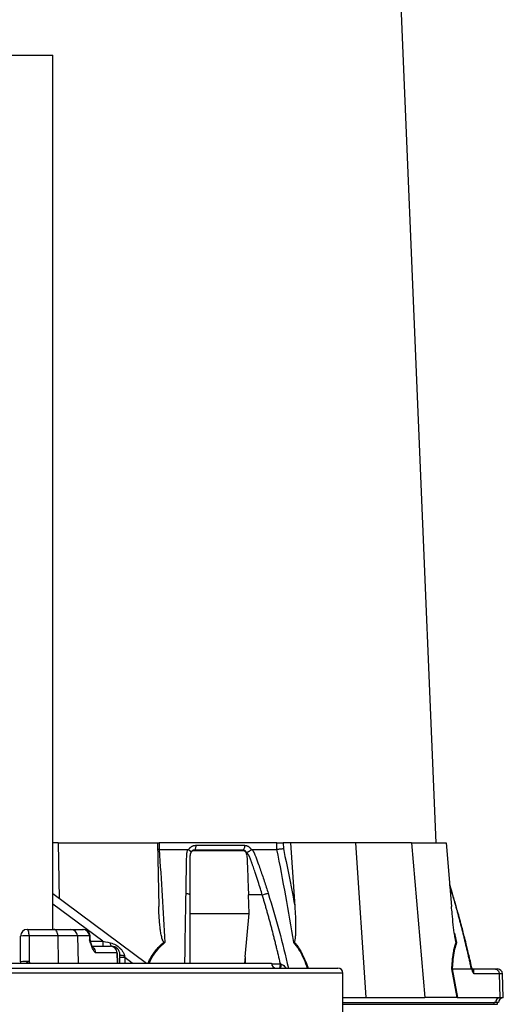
# Model space of a CAD drawing. Header units: millimetres. Extents: x 8 to 733, y 11 to 2128.
# Tile 8 of 11: x 321 to 609, y 586 to 1171. Entities that reach past the tile are written whole.
import ezdxf

# ---------------------------------------------------------------- set-up
doc = ezdxf.new("R2010")
doc.units = ezdxf.units.MM

msp = doc.modelspace()

# ---------------------------------------------------------------- linework, layer by layer
at = {"color": 7, "linetype": 'Continuous', "lineweight": 25}
for p, q in [((568.73, 682.26), (532.8, 1535.64)), ((280.57, 1150.21), (340.87, 1150.21)), ((340.87, 630.76), (340.87, 1150.21)), ((344.06, 682.26), (340.87, 682.26)), ((344.06, 682.26), (344.64, 649.23)), ((344.06, 682.26), (403.14, 682.26)), ((403.14, 682.26), (403.8, 644.47)), ((403.32, 682.26), (404.03, 682.26)), ((404.03, 682.26), (404.06, 678.27)), ((473.95, 682.26), (404.03, 682.26)), ((474.06, 678.27), (473.95, 682.26)), ((477.77, 682.26), (477.86, 678.71)), ((482.13, 682.26), (477.77, 682.26)), ((482.13, 682.26), (484.66, 644.47)), ((520.73, 682.26), (482.13, 682.26)), ((520.73, 682.26), (526.89, 590.26)), ((554.07, 682.26), (520.73, 682.26)), ((554.07, 682.26), (561.84, 590.26)), ((554.07, 682.26), (574.55, 682.26)), ((574.55, 682.26), (577.74, 644.47)), ((404.06, 678.27), (403.21, 678.32)), ((421.58, 678.13), (421.65, 678.26)), ((458.74, 678.26), (458.82, 678.13)), ((578.3, 652.12), (576.66, 657.27)), ((340.87, 652.02), (396.49, 610.79)), ((457.6, 640.23), (457.16, 651.26)), ((465.33, 651.26), (457.16, 651.26)), ((422.31, 640.23), (457.6, 640.23)), ((455.11, 614.51), (457.6, 640.23)), ((321.72, 611.56), (321.72, 626.76)), ((325.72, 630.76), (341.56, 630.76)), ((343.84, 626.9), (326.83, 626.9)), ((341.56, 630.76), (351.55, 630.76)), ((355.49, 626.9), (343.84, 626.9)), ((351.55, 630.76), (358.7, 630.76)), ((362.64, 626.9), (355.49, 626.9)), ((358.7, 630.76), (359.04, 630.76)), ((362.64, 626.9), (362.72, 624.62)), ((363.11, 624.62), (363.04, 626.9)), ((364.35, 620.76), (375.11, 620.76)), ((370.59, 623.76), (370.59, 620.76)), ((375.72, 620.76), (375.11, 620.76)), ((379.05, 616.9), (366.47, 616.9)), ((379.11, 616.9), (379.32, 610.79)), ((380.72, 614.03), (380.72, 615.76)), ((455.11, 614.51), (454.71, 610.79)), ((150.72, 610.79), (470.72, 610.79)), ((380.72, 610.79), (380.72, 614.03)), ((383.72, 614.03), (380.72, 614.03)), ((111.22, 607.79), (510.22, 607.79)), ((513.22, 579.74), (513.22, 604.79)), ((581.12, 590.26), (577.93, 607.29)), ((578.19, 607.26), (578.18, 607.26)), ((578.18, 607.26), (581.37, 590.26)), ((578.19, 607.26), (589.58, 607.26)), ((590.03, 607.26), (603.5, 607.26)), ((606.1, 604.37), (591.06, 604.37)), ((603.5, 607.26), (605.03, 607.26)), ((606.1, 604.37), (606.52, 590.26)), ((608.52, 590.26), (608.02, 604.37)), ((513.22, 590.26), (526.89, 590.26)), ((526.89, 590.26), (561.84, 590.26)), ((581.02, 590.26), (561.84, 590.26)), ((581.12, 590.26), (581.37, 590.26)), ((581.37, 590.26), (606.52, 590.26)), ((604.01, 587.26), (603.15, 587.26)), ((603.15, 586.26), (603.15, 587.26)), ((605.62, 587.26), (604.01, 587.26)), ((605.16, 586.26), (605.16, 587.26)), ((606.52, 590.26), (608.52, 590.26))]:
    msp.add_line(p, q, dxfattribs=at)
at = {"color": 8, "linetype": 'Continuous', "lineweight": 25}
for p, q in [((578.16, 652.22), (576.69, 656.93)), ((578.16, 652.22), (578.28, 652.12)), ((578.28, 652.12), (578.16, 652.22)), ((370.59, 623.76), (340.87, 645.8)), ((343.84, 626.9), (344.16, 610.79)), ((355.49, 626.9), (356.04, 610.79)), ((363.04, 626.9), (362.64, 626.9)), ((579.47, 628.53), (580.72, 623.02)), ((362.72, 624.62), (363.11, 624.62)), ((363.24, 623.76), (370.59, 623.76)), ((379.27, 610.79), (379.05, 616.9)), ((455.11, 614.51), (455.11, 610.79)), ((326.82, 611.7), (327.22, 610.79)), ((383.72, 614.03), (383.72, 610.79)), ((388.09, 610.79), (383.72, 614.03)), ((470.83, 610.26), (476.12, 610.26)), ((513.22, 604.79), (108.22, 604.79)), ((608.02, 604.37), (606.1, 604.37)), ((513.22, 587.26), (603.15, 587.26)), ((513.22, 586.26), (603.15, 586.26)), ((603.15, 586.26), (605.16, 586.26))]:
    msp.add_line(p, q, dxfattribs=at)
at = {"color": 7, "linetype": 'Continuous', "lineweight": 25, "flags": 128}
for points in [[(326.83, 626.9), (326.8, 627.66), (326.73, 628.39), (326.63, 629.06), (326.49, 629.64), (326.33, 630.12), (326.14, 630.47), (325.93, 630.69), (325.72, 630.76)], [(326.83, 626.9), (326.82, 618.91), (326.82, 611.7)], [(343.84, 626.9), (343.79, 627.66), (343.65, 628.39), (343.43, 629.06), (343.15, 629.64), (342.81, 630.12), (342.42, 630.47), (342, 630.69), (341.56, 630.76)], [(370.59, 623.76), (372.11, 623.45), (373.6, 623.14), (375.04, 622.85)], [(383.41, 615.35), (383.51, 614.91), (383.62, 614.47), (383.72, 614.03)]]:
    msp.add_lwpolyline(points, dxfattribs=at)
at = {"color": 7, "linetype": 'Continuous', "lineweight": 25}
for centre, radius, start, end in [((325.72, 626.76), 4, 90, 180), ((325.31, 589.02), 37.91, 87.6996, 95.43028), ((351.52, 626.79), 3.97, 1.57959, 89.6112), ((358.67, 626.79), 3.97, 1.57962, 89.61117), ((359.04, 626.76), 4, 2, 90), ((367.11, 624.76), 4, 182, 198.51788), ((377.51, 622.5), 2.49, 172.07439, 224.20615), ((375.08, 616.79), 3.97, 1.57996, 89.61073), ((375.11, 616.76), 4, 2, 90), ((375.72, 615.76), 5, 0, 90), ((379.08, 616.25), 0.654, 87.54162, 92.45838), ((382.8, 620.28), 4.97, 245.2751, 277.02983), ((325.3, 573.87), 37.86, 87.70525, 95.43125), ((325.72, 611.56), 4, 180, 191.03929), ((473.72, 610.79), 3, 180, 270), ((510.22, 604.79), 3, 0, 90), ((605.03, 604.26), 3, 2, 90), ((606.85, 587.44), 2.84, 96.57643, 183.61105), ((608.62, 587.26), 3, 92, 180)]:
    msp.add_arc(centre, radius, start, end, dxfattribs=at)
at = {"color": 8, "linetype": 'Continuous', "lineweight": 25}
for centre, radius, start, end in [((362.46, 616.77), 4.01, 1.84933, 51.66084), ((306.2, 658.69), 51.32, 291.03303, 293.69058), ((470.99, 610.04), 5.61, 336.42159, 1.08135)]:
    msp.add_arc(centre, radius, start, end, dxfattribs=at)
at = {"color": 7, "linetype": 'Continuous', "lineweight": 25}
msp.add_ellipse((581.78, 587.26), major_axis=(5.92, -0.52), ratio=0.499165, start_param=1.726141, end_param=1.744347, dxfattribs=at)
for points, knots in [([(421.65, 678.26), (421.69, 678.33), (421.77, 678.47), (421.9, 678.66), (422.04, 678.84), (422.18, 679.02), (422.33, 679.19), (422.49, 679.35), (422.65, 679.5), (422.82, 679.65), (423, 679.78), (423.18, 679.91), (423.37, 680.03), (423.56, 680.15), (423.82, 680.28), (424.16, 680.43), (424.56, 680.57), (424.98, 680.66), (425.4, 680.72), (425.69, 680.73), (425.83, 680.74)], [0, 0, 0, 0, 0.044249, 0.088103, 0.131644, 0.174955, 0.21812, 0.261226, 0.304357, 0.347601, 0.391041, 0.434763, 0.478847, 0.523375, 0.568424, 0.654803, 0.740537, 0.826241, 0.912528, 1, 1, 1, 1]), ([(425.83, 680.74), (425.84, 680.45), (425.83, 680.16), (425.76, 679.57), (425.7, 679.29), (425.56, 678.76), (425.47, 678.53), (425.26, 678.14), (425.15, 677.99), (425.03, 677.88)], [0, 0, 0, 0, 0.25, 0.25, 0.5, 0.5, 0.75, 0.75, 1, 1, 1, 1]), ([(454.82, 680.74), (454.82, 680.45), (454.81, 680.16), (454.72, 679.57), (454.65, 679.29), (454.47, 678.76), (454.35, 678.53), (454.1, 678.14), (453.95, 677.99), (453.81, 677.88)], [0, 0, 0, 0, 0.25, 0.25, 0.5, 0.5, 0.75, 0.75, 1, 1, 1, 1]), ([(454.82, 680.74), (454.89, 680.74), (455.02, 680.73), (455.22, 680.72), (455.42, 680.69), (455.61, 680.66), (455.81, 680.62), (456, 680.56), (456.19, 680.5), (456.38, 680.43), (456.56, 680.34), (456.8, 680.22), (457.09, 680.05), (457.42, 679.82), (457.72, 679.57), (458.01, 679.28), (458.28, 678.97), (458.52, 678.63), (458.67, 678.39), (458.74, 678.26)], [0, 0, 0, 0, 0.043919, 0.087472, 0.13073, 0.173768, 0.216664, 0.259492, 0.30233, 0.345255, 0.388344, 0.431671, 0.51489, 0.596546, 0.677156, 0.757259, 0.837405, 0.91814, 1, 1, 1, 1]), ([(473.95, 682.26), (474.24, 682.26), (474.8, 682.26), (475.82, 682.26), (476.88, 682.26), (477.47, 682.26), (477.77, 682.26)], [0, 0, 0, 0, 0.244594, 0.489186, 0.733867, 1, 1, 1, 1]), ([(404.08, 678.26), (404.68, 669.12), (405.27, 659.93), (406.39, 641.52), (406.93, 632.28), (407.44, 623.02)], [0, 0, 0, 0, 0.5, 0.5, 1, 1, 1, 1]), ([(420.03, 652.22), (420.04, 652.91), (420.07, 654.28), (420.1, 656.33), (420.14, 658.37), (420.18, 660.4), (420.22, 663.01), (420.28, 666.21), (420.34, 669.37), (420.39, 671.88), (420.41, 673.37), (420.43, 674.43), (420.46, 675.03), (420.5, 675.55), (420.55, 676.05), (420.64, 676.58), (420.77, 677.15), (420.92, 677.71), (421.04, 678.08), (421.1, 678.26)], [0, 0, 0, 0, 0.077777, 0.1552, 0.232272, 0.308995, 0.385372, 0.530526, 0.674474, 0.747423, 0.819615, 0.846383, 0.869761, 0.889755, 0.906383, 0.929523, 0.9528, 0.976272, 1, 1, 1, 1]), ([(421.1, 678.26), (421.14, 678.26), (421.21, 678.26), (421.31, 678.25), (421.4, 678.22), (421.49, 678.18), (421.55, 678.15), (421.58, 678.13)], [0, 0, 0, 0, 0.212576, 0.416535, 0.614103, 0.807726, 1, 1, 1, 1]), ([(421.58, 678.13), (421.62, 678.1), (421.71, 678.04), (421.83, 677.95), (421.94, 677.87), (422.05, 677.78), (422.15, 677.7), (422.24, 677.62), (422.32, 677.54), (422.4, 677.46), (422.5, 677.35), (422.63, 677.2), (422.74, 677.03), (422.81, 676.89), (422.85, 676.77), (422.87, 676.66), (422.87, 676.58), (422.86, 676.5), (422.84, 676.43), (422.82, 676.38), (422.81, 676.36)], [0, 0, 0, 0, 0.048652, 0.096489, 0.14339, 0.189242, 0.233941, 0.277392, 0.319512, 0.360225, 0.399465, 0.506174, 0.603082, 0.689684, 0.765815, 0.831582, 0.887296, 0.933441, 0.970686, 1, 1, 1, 1]), ([(422.77, 676.24), (422.75, 676.17), (422.7, 676.03), (422.63, 675.81), (422.57, 675.59), (422.52, 675.37), (422.48, 675.15), (422.44, 674.93), (422.4, 674.72), (422.38, 674.5), (422.36, 674.28), (422.34, 674.07), (422.33, 673.86), (422.32, 673.66), (422.32, 673.41), (422.32, 673.12), (422.32, 672.79), (422.32, 672.46), (422.32, 672.12), (422.32, 671.84), (422.32, 671.6), (422.32, 671.37), (422.32, 671.06), (422.32, 670.67), (422.32, 669.84), (422.32, 668.6), (422.32, 666.99), (422.32, 665.45), (422.32, 663.47), (422.32, 661.08), (422.32, 658.34), (422.31, 655.8), (422.31, 653.47), (422.31, 651.98), (422.31, 651.26)], [0, 0, 0, 0, 0.010662, 0.021198, 0.031594, 0.041839, 0.051919, 0.061821, 0.071533, 0.08104, 0.09033, 0.099392, 0.108213, 0.116783, 0.125091, 0.138719, 0.152205, 0.165558, 0.178786, 0.1919, 0.198167, 0.207477, 0.219813, 0.235151, 0.25346, 0.319418, 0.382864, 0.443812, 0.502275, 0.618272, 0.726011, 0.825493, 0.916782, 1, 1, 1, 1]), ([(422.68, 675.96), (422.76, 676.22), (422.87, 676.47), (423.09, 676.8), (423.18, 676.91), (423.35, 677.1), (423.45, 677.19), (423.65, 677.35), (423.76, 677.42), (423.98, 677.54), (424.09, 677.6), (424.33, 677.68), (424.45, 677.71), (424.7, 677.75), (424.83, 677.76), (424.95, 677.76)], [0, 0, 0, 0, 0.25, 0.25, 0.375, 0.375, 0.5, 0.5, 0.625, 0.625, 0.75, 0.75, 0.875, 0.875, 1, 1, 1, 1]), ([(425.03, 677.88), (424.98, 677.88), (424.89, 677.88), (424.74, 677.87), (424.6, 677.85), (424.45, 677.82), (424.31, 677.78), (424.17, 677.73), (424.03, 677.67), (423.83, 677.56), (423.58, 677.4), (423.33, 677.16), (423.13, 676.93), (422.99, 676.71), (422.89, 676.52), (422.84, 676.41), (422.82, 676.36)], [0, 0, 0, 0, 0.0533129, 0.1065952, 0.159871, 0.2131654, 0.2665038, 0.3199117, 0.373414, 0.4270348, 0.564482, 0.685233, 0.7892615, 0.8764638, 0.9467244, 1, 1, 1, 1]), ([(424.95, 677.76), (429.91, 677.76), (434.78, 677.76), (444.36, 677.76), (449.05, 677.76), (453.65, 677.76)], [0, 0, 0, 0, 0.5, 0.5, 1, 1, 1, 1]), ([(453.81, 677.87), (452.74, 677.87), (450.43, 677.87), (447.07, 677.87), (443.46, 677.87), (440.99, 677.87), (438.39, 677.87), (435.88, 677.87), (432.18, 677.87), (428.64, 677.87), (426.19, 677.87), (425.03, 677.87)], [0.7589111, 0.7589111, 0.7589111, 0.7589111, 0.7820302, 0.8131687, 0.8443073, 0.8754458, 0.8754458, 0.9065844, 0.9377229, 0.9688615, 0.9919807, 0.9919807, 0.9919807, 0.9919807]), ([(453.65, 677.76), (453.89, 677.76), (454.11, 677.72), (454.45, 677.6), (454.56, 677.55), (454.77, 677.42), (454.87, 677.35), (455.06, 677.19), (455.16, 677.1), (455.33, 676.91), (455.41, 676.81), (455.55, 676.58), (455.62, 676.47), (455.73, 676.22), (455.78, 676.09), (455.82, 675.96)], [0, 0, 0, 0, 0.25, 0.25, 0.375, 0.375, 0.5, 0.5, 0.625, 0.625, 0.75, 0.75, 0.875, 0.875, 1, 1, 1, 1]), ([(456.04, 676.36), (456.03, 676.39), (455.99, 676.47), (455.92, 676.61), (455.83, 676.75), (455.72, 676.92), (455.57, 677.1), (455.39, 677.27), (455.18, 677.45), (454.94, 677.6), (454.67, 677.73), (454.39, 677.82), (454.1, 677.87), (453.91, 677.87), (453.81, 677.88)], [0, 0, 0, 0, 0.038504, 0.086514, 0.144034, 0.211029, 0.287449, 0.37325, 0.468405, 0.572922, 0.680036, 0.786786, 0.893373, 1, 1, 1, 1]), ([(455.82, 675.96), (455.98, 675.48), (456.09, 674.98), (456.2, 674.22), (456.22, 673.96), (456.26, 673.44), (456.27, 673.18), (456.32, 671.9), (456.44, 668.8), (456.74, 661.58), (456.99, 655.39), (457.16, 651.26)], [0, 0, 0, 0, 0.0625, 0.0625, 0.09375, 0.09375, 0.125, 0.125, 0.25, 0.5, 1, 1, 1, 1]), ([(456.06, 676.36), (456.07, 676.38), (456.09, 676.41), (456.13, 676.44), (456.19, 676.49), (456.26, 676.53), (456.33, 676.58), (456.43, 676.63), (456.53, 676.69), (456.65, 676.76), (456.78, 676.83), (456.93, 676.91), (457.09, 677.01), (457.27, 677.11), (457.46, 677.22), (457.66, 677.34), (457.88, 677.48), (458.11, 677.63), (458.35, 677.79), (458.59, 677.96), (458.74, 678.07), (458.82, 678.13)], [0, 0, 0, 0, 0.0172483, 0.0374561, 0.0609129, 0.0878381, 0.1184067, 0.1527631, 0.1910263, 0.2332913, 0.279627, 0.3300717, 0.3846271, 0.4432515, 0.5058518, 0.572276, 0.6486549, 0.7302089, 0.8164081, 0.906598, 1, 1, 1, 1]), ([(465.33, 651.26), (464.96, 652.49), (464.16, 655.12), (462.82, 659.35), (461.68, 662.85), (460.81, 665.45), (460.29, 666.99), (459.74, 668.59), (459.3, 669.85), (458.98, 670.76), (458.8, 671.3), (458.6, 671.83), (458.41, 672.37), (458.21, 672.91), (458.06, 673.34), (457.93, 673.66), (457.83, 673.89), (457.71, 674.12), (457.57, 674.37), (457.42, 674.62), (457.25, 674.88), (457.07, 675.15), (456.87, 675.42), (456.66, 675.69), (456.43, 675.97), (456.26, 676.15), (456.18, 676.24)], [0, 0, 0, 0, 0.143085, 0.308796, 0.497427, 0.555835, 0.616742, 0.680167, 0.746121, 0.767405, 0.788723, 0.810074, 0.831456, 0.852865, 0.874301, 0.883002, 0.892336, 0.902282, 0.912815, 0.923904, 0.935514, 0.947608, 0.960145, 0.973084, 0.986383, 1, 1, 1, 1]), ([(458.82, 678.13), (458.84, 678.14), (458.88, 678.17), (458.94, 678.21), (459.01, 678.23), (459.09, 678.25), (459.16, 678.26), (459.21, 678.26), (459.24, 678.26)], [0, 0, 0, 0, 0.160202, 0.321039, 0.484027, 0.650625, 0.822199, 1, 1, 1, 1]), ([(459.24, 678.26), (459.31, 678.16), (459.45, 677.95), (459.66, 677.64), (459.85, 677.32), (460.04, 677), (460.22, 676.68), (460.39, 676.36), (460.55, 676.04), (460.71, 675.71), (460.9, 675.29), (461.13, 674.71), (461.46, 673.85), (461.85, 672.79), (462.29, 671.58), (463.02, 669.57), (464.03, 666.75), (465.27, 663.15), (466.49, 659.53), (467.69, 655.89), (468.46, 653.45), (468.85, 652.22)], [0, 0, 0, 0, 0.0134228, 0.0267382, 0.0399565, 0.0530881, 0.0661437, 0.0791341, 0.0920702, 0.1049632, 0.1178244, 0.141662, 0.1728313, 0.2170572, 0.2634911, 0.3121266, 0.4491557, 0.58733, 0.7237611, 0.8613131, 1, 1, 1, 1]), ([(484.01, 623.02), (482.5, 632.28), (480.92, 641.52), (477.6, 659.94), (475.87, 669.12), (474.04, 678.26)], [0, 0, 0, 0, 0.5, 0.5, 1, 1, 1, 1]), ([(477.86, 678.71), (477.86, 678.71), (477.58, 678.66), (476.95, 678.55), (475.92, 678.41), (474.9, 678.31), (474.34, 678.28), (474.06, 678.27)], [0, 0, 0, 0, 0.00547, 0.269781, 0.513887, 0.756924, 1, 1, 1, 1]), ([(477.86, 678.71), (478.18, 677.2), (480.19, 667.7), (482.46, 656.28), (484.31, 646.35), (484.66, 644.47)], [0, 0, 0, 0, 0.1333717, 0.8356013, 1, 1, 1, 1]), ([(420.03, 652.22), (420.33, 652.2), (420.63, 652.16), (421.2, 652.04), (421.46, 651.96), (421.89, 651.78), (422.05, 651.68), (422.27, 651.47), (422.31, 651.37), (422.31, 651.26)], [0, 0, 0, 0, 0.25, 0.25, 0.5, 0.5, 0.75, 0.75, 1, 1, 1, 1]), ([(422.31, 651.26), (422.31, 646.92), (422.31, 638.07), (422.31, 624.57), (422.31, 615.39), (422.31, 610.79)], [0, 0, 0, 0, 0.32507, 0.66266, 1, 1, 1, 1]), ([(465.33, 651.26), (465.58, 651.37), (465.87, 651.47), (466.5, 651.68), (466.83, 651.78), (467.49, 651.96), (467.81, 652.04), (468.39, 652.16), (468.64, 652.2), (468.85, 652.22)], [0, 0, 0, 0, 0.25, 0.25, 0.5, 0.5, 0.75, 0.75, 1, 1, 1, 1]), ([(476.12, 610.26), (475.92, 611.12), (475.53, 612.83), (474.93, 615.37), (474.33, 617.9), (473.72, 620.41), (473.11, 622.9), (472.49, 625.37), (471.86, 627.82), (471.23, 630.25), (470.6, 632.66), (469.96, 635.05), (469.31, 637.42), (468.66, 639.78), (468.01, 642.11), (467.35, 644.43), (466.68, 646.72), (466.01, 649), (465.55, 650.51), (465.33, 651.26)], [0, 0, 0, 0, 0.061953, 0.123509, 0.18467, 0.245435, 0.305808, 0.365787, 0.425376, 0.484574, 0.543383, 0.601804, 0.659839, 0.717488, 0.774754, 0.831636, 0.888137, 0.944258, 1, 1, 1, 1]), ([(589.58, 607.26), (589.4, 608.1), (589.03, 609.77), (588.48, 612.27), (587.92, 614.74), (587.35, 617.21), (586.78, 619.65), (586.2, 622.08), (585.62, 624.5), (585.03, 626.9), (584.44, 629.28), (583.84, 631.64), (583.23, 633.99), (582.62, 636.33), (582, 638.65), (581.38, 640.95), (580.75, 643.24), (580.11, 645.51), (579.47, 647.76), (578.82, 650), (578.38, 651.48), (578.16, 652.22)], [0, 0, 0, 0, 0.055211, 0.110128, 0.164753, 0.219086, 0.273129, 0.326884, 0.38035, 0.43353, 0.486425, 0.539036, 0.591365, 0.643413, 0.695181, 0.746671, 0.797884, 0.848822, 0.899487, 0.949879, 1, 1, 1, 1]), ([(590.18, 606.31), (589.85, 607.77), (589.19, 610.72), (588.21, 614.94), (587.3, 618.76), (586.53, 621.93), (585.89, 624.53), (585.22, 627.16), (584.41, 630.34), (583.31, 634.51), (581.93, 639.59), (580.25, 645.57), (578.98, 649.84), (578.3, 652.12)], [0, 0, 0, 0, 0.094551, 0.191235, 0.273988, 0.342803, 0.397681, 0.443649, 0.5146, 0.605701, 0.716955, 0.848375, 1, 1, 1, 1]), ([(406.94, 623.26), (406.83, 623.31), (406.75, 623.39), (406.6, 623.57), (406.53, 623.66), (406.36, 623.95), (406.26, 624.16), (406, 624.79), (405.87, 625.22), (405.62, 626.09), (405.52, 626.53), (405.33, 627.42), (405.24, 627.87), (405, 629.2), (404.86, 630.09), (404.63, 631.88), (404.52, 632.78), (404.24, 635.46), (404.11, 637.26), (403.9, 640.86), (403.83, 642.67), (403.8, 644.47)], [0, 0, 0, 0, 0.015625, 0.015625, 0.03125, 0.03125, 0.0625, 0.0625, 0.125, 0.125, 0.1875, 0.1875, 0.25, 0.25, 0.375, 0.375, 0.5, 0.5, 0.75, 0.75, 1, 1, 1, 1]), ([(484.66, 644.47), (484.78, 642.48), (485.01, 638.55), (485.13, 633.39), (485.1, 629.43), (484.98, 626.92), (484.85, 625.33), (484.67, 624.26), (484.53, 623.55), (484.32, 623.31), (484.28, 623.26)], [0, 0, 0, 0, 0.276313, 0.544226, 0.717558, 0.828271, 0.898432, 0.942706, 0.987326, 1, 1, 1, 1]), ([(580.49, 623.26), (580.46, 623.32), (580.34, 623.53), (580.13, 624.37), (579.88, 625.62), (579.4, 628.79), (578.78, 633.58), (578.2, 639.35), (577.87, 642.98), (577.74, 644.47)], [0, 0, 0, 0, 0.014357, 0.049627, 0.124373, 0.19944, 0.496383, 0.793753, 1, 1, 1, 1]), ([(366.47, 616.9), (366.31, 616.9), (366.16, 616.97), (365.84, 617.23), (365.68, 617.41), (365.36, 617.86), (365.2, 618.13), (364.88, 618.74), (364.72, 619.08), (364.25, 620.17), (363.94, 621), (363.33, 622.76), (363.02, 623.69), (362.72, 624.62)], [0, 0, 0, 0, 0.125, 0.125, 0.25, 0.25, 0.375, 0.375, 0.5, 0.5, 0.75, 0.75, 1, 1, 1, 1]), ([(364.85, 619.79), (364.85, 619.79), (364.85, 619.79), (364.71, 620.02), (364.47, 620.48), (364.13, 621.27), (363.73, 622.3), (363.45, 623.13), (363.31, 623.52)], [0, 0, 0, 0, 0.068579, 0.200235, 0.360338, 0.55844, 0.794803, 1, 1, 1, 1]), ([(375.04, 622.85), (376.13, 622.49), (378.34, 621.79), (380.68, 619.89), (382.18, 618.09), (383, 616.72), (383.29, 615.75), (383.41, 615.35)], [0, 0, 0, 0, 0.293721, 0.591651, 0.742109, 0.892338, 1, 1, 1, 1]), ([(577.93, 607.29), (577.97, 607.94), (578.12, 610.4), (578.46, 613.97), (579.05, 617.8), (579.69, 620.79), (580.23, 622.46), (580.49, 623.26)], [0, 0, 0, 0, 0.106677, 0.403092, 0.607771, 0.812344, 1, 1, 1, 1]), ([(580.72, 623.02), (580.32, 621.75), (579.5, 619.16), (578.73, 614.3), (578.35, 610.22), (578.22, 607.85), (578.19, 607.26)], [0, 0, 0, 0, 0.297916, 0.606787, 0.903166, 1, 1, 1, 1]), ([(580.72, 623.02), (580.72, 623.03), (580.63, 623.1), (580.56, 623.18), (580.49, 623.26)], [0, 0, 0, 0, 0.022174, 1, 1, 1, 1]), ([(476.12, 610.26), (476.12, 610.26), (476.27, 610.26), (476.43, 610.2), (476.6, 610.14)], [0, 0, 0, 0, 0.000099, 1, 1, 1, 1]), ([(578.18, 607.26), (578.09, 607.27), (578, 607.28), (577.93, 607.29), (577.93, 607.29)], [0, 0, 0, 0, 0.9761999, 1, 1, 1, 1]), ([(590.28, 605.86), (590.25, 605.96), (590.16, 606.32), (590.01, 606.77), (589.82, 607.12), (589.69, 607.25), (589.61, 607.26), (589.59, 607.26)], [0, 0, 0, 0, 0.17179, 0.597028, 0.766219, 0.937364, 1, 1, 1, 1]), ([(590.03, 607.26), (590.03, 607.26), (590.25, 607.26), (590.37, 607.23), (590.65, 607.08), (590.84, 606.73), (590.83, 606.21), (590.78, 605.63), (590.8, 605.3), (590.83, 605.06), (590.89, 604.82), (590.98, 604.59), (591.01, 604.42), (591.06, 604.37), (591.06, 604.37)], [0, 0, 0, 0, 0.000011, 0.119093, 0.171497, 0.364273, 0.663881, 0.78482, 0.836934, 0.870208, 0.912504, 0.953294, 0.999991, 1, 1, 1, 1]), ([(590.28, 605.86), (590.26, 605.94), (590.21, 606.17), (590.16, 606.4), (590.13, 606.54)], [0, 0, 0, 0, 0.344983, 1, 1, 1, 1]), ([(591.06, 604.37), (591.06, 604.37), (591.03, 604.41), (590.85, 604.59), (590.54, 605.01), (590.37, 605.57), (590.28, 605.86)], [0, 0, 0, 0, 0.005909, 0.105162, 0.5526624, 1, 1, 1, 1]), ([(603.5, 607.26), (603.8, 607.26), (604.12, 607.2), (604.75, 606.92), (605.05, 606.7), (605.56, 606.14), (605.76, 605.8), (606.02, 605.09), (606.08, 604.72), (606.1, 604.37)], [0, 0, 0, 0, 0.25, 0.25, 0.5, 0.5, 0.75, 0.75, 1, 1, 1, 1])]:
    msp.add_open_spline(points, degree=3, knots=knots, dxfattribs=at)
for points in [[(425.83, 680.74), (435.84, 680.74), (445.53, 680.74), (454.82, 680.74)], [(404.07, 678.26), (406.95, 678.26), (412.67, 678.26), (418.31, 678.26), (421.1, 678.26)], [(425.03, 677.87), (425.01, 677.84), (424.98, 677.8), (424.95, 677.76)], [(453.65, 677.76), (453.7, 677.8), (453.76, 677.84), (453.81, 677.87)], [(456.08, 676.18), (455.98, 676.12), (455.9, 676.05), (455.82, 675.96)], [(459.24, 678.26), (461.77, 678.26), (466.78, 678.26), (471.65, 678.26), (474.05, 678.26)], [(406.94, 623.26), (407.1, 623.18), (407.27, 623.1), (407.44, 623.02)], [(484.28, 623.26), (484.18, 623.18), (484.09, 623.1), (484.01, 623.02)]]:
    msp.add_open_spline(points, degree=3, dxfattribs=at)
at = {"color": 8, "linetype": 'Continuous', "lineweight": 25}
for points, knots in [([(419.37, 610.79), (419.46, 617.18), (419.67, 631.13), (419.9, 644.8), (420.03, 652.22)], [0, 0, 0, 0, 0.457552, 1, 1, 1, 1]), ([(468.85, 652.22), (471.09, 644.8), (475.52, 630.14), (479.09, 615.18), (480.85, 607.79)], [0, 0, 0, 0, 0.5060848, 1, 1, 1, 1]), ([(362.72, 624.62), (362.72, 624.62), (362.99, 624.24), (363.11, 623.87), (363.23, 623.5)], [0, 0, 0, 0, 0.007043, 1, 1, 1, 1]), ([(397.52, 610.79), (398.1, 612.03), (399.26, 614.47), (401.55, 617.8), (404.07, 620.79), (406.01, 622.46), (406.94, 623.26)], [0, 0, 0, 0, 0.257871, 0.512334, 0.766669, 1, 1, 1, 1]), ([(407.44, 623.02), (406, 621.75), (403.06, 619.15), (400.04, 614.88), (398.65, 611.93), (398.12, 610.79)], [0, 0, 0, 0, 0.372005, 0.757688, 1, 1, 1, 1]), ([(492.2, 607.79), (492.06, 608.2), (491.32, 610.4), (489.75, 614.24), (487.21, 619.11), (485.09, 621.7), (484.01, 623.02)], [0, 0, 0, 0, 0.069533, 0.374937, 0.682281, 1, 1, 1, 1]), ([(484.28, 623.26), (484.95, 622.46), (486.34, 620.79), (488.23, 617.81), (490.21, 613.97), (491.6, 610.56), (492.38, 608.27), (492.54, 607.79)], [0, 0, 0, 0, 0.193023, 0.403422, 0.613928, 0.918891, 1, 1, 1, 1]), ([(475.42, 607.79), (475.51, 607.9), (475.77, 608.21), (476.05, 609.1), (476.1, 609.88), (476.12, 610.26)], [0, 0, 0, 0, 0.211539, 0.605771, 1, 1, 1, 1]), ([(476.6, 610.14), (476.88, 610.04), (477.21, 609.91), (477.87, 609.46), (478.57, 608.86), (479.04, 608.15), (479.28, 607.79)], [0, 0, 0, 0, 0.2534692, 0.3032251, 0.655564, 1, 1, 1, 1])]:
    msp.add_open_spline(points, degree=3, knots=knots, dxfattribs=at)

doc.saveas('drawing.dxf')
